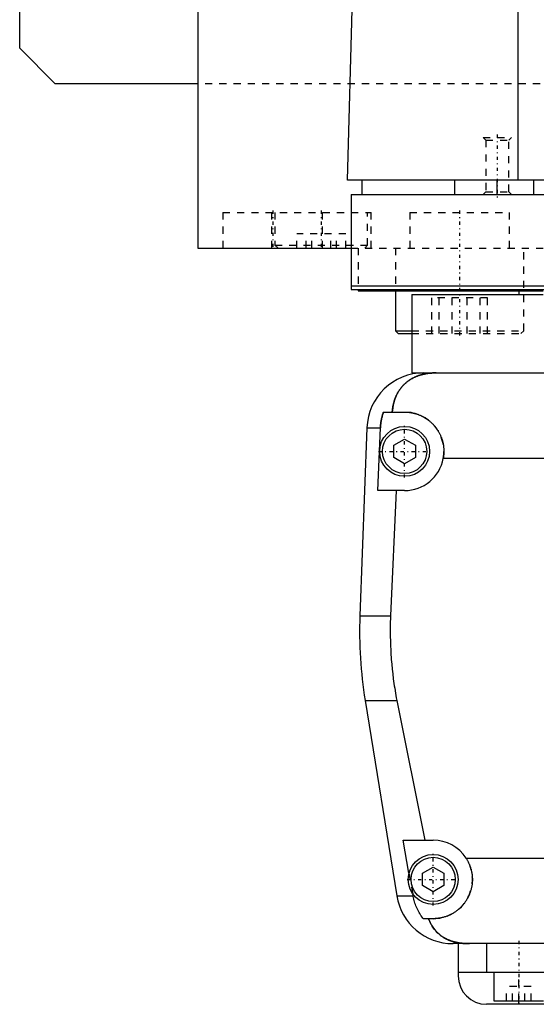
# Model space of a CAD drawing. Extents: x -125 to 125, y -92 to 634.
# Tile 1 of 8: x -125 to -53, y -81 to 57. Entities that reach past the tile are written whole.
import ezdxf

# ---------------------------------------------------------------- set-up
doc = ezdxf.new("R2010")
doc.units = 0
doc.linetypes.add('CENTER', pattern=[1.5, 0.45, -0.5, 0.05, -0.5])
doc.linetypes.add('DASHED', pattern=[2, 1, -1])
for name, color, linetype in [('AM_0', 7, 'CONTINUOUS'), ('AM_3', 7, 'DASHED'), ('AM_7', 7, 'CENTER')]:
    doc.layers.add(name, color=color, linetype=linetype)

msp = doc.modelspace()

# ---------------------------------------------------------------- linework, layer by layer
at = {"layer": 'AM_0', "color": 7, "linetype": 'CONTINUOUS'}
for p, q in [((-125, 53), (-125, 383)), ((-100, 363), (-100, 25)), ((-55.06, 34.5), (-55.06, 116.6)), ((-79, 34.5), (-76.83, 115.63)), ((-120, 48), (-125, 53)), ((-100, 48), (-120, 48)), ((79, 34.5), (-79, 34.5)), ((-77, 34.5), (-77, 32.5)), ((-64, 34.5), (-64, 32.5)), ((-58, 32.5), (-58, 34.5)), ((-52.9, 32.5), (-52.9, 34.5)), ((-78.5, 32.5), (78.5, 32.5)), ((-78.5, 32.5), (-78.5, 19.2)), ((-100, 25), (-78.56, 25)), ((-88.79, 25.01), (-88.79, 25)), ((-78.5, 19.7), (-50.02, 19.7)), ((-78.5, 19.2), (-50.02, 19.2)), ((-77.5, 19.2), (-77.5, 19)), ((-77.5, 19), (-52.56, 19)), ((-72.29, 19), (-72.29, 13.4)), ((-70, 18.5), (-70, 7.5)), ((-70, 18.5), (-52.56, 18.5)), ((-55, 19), (-55, 18.5)), ((-72.29, 13.4), (-71.89, 13)), ((-72.29, 13.4), (-70.01, 13.4)), ((-71.89, 13), (-70, 13)), ((-70, 7.5), (-66.56, 7.5)), ((-68.3, 7.5), (-36, 7.5)), ((-73.97, 2), (-71, 2)), ((-76.29, -0.2), (-77.28, -26.54)), ((-76.29, -0.2), (-74.4, -0.2)), ((-74.75, -9), (-74.4, -0.2)), ((-72.5, -2.63), (-71, -1.77)), ((-72.5, -4.37), (-72.5, -2.63)), ((-71, -1.77), (-69.5, -2.63)), ((-69.5, -2.63), (-69.5, -4.37)), ((-71, -5.23), (-72.5, -4.37)), ((-69.5, -4.37), (-71, -5.23)), ((-29.17, -4.5), (-65.59, -4.5)), ((-71, -9), (-74.75, -9)), ((-72.2, -9), (-72.97, -26.54)), ((-77.28, -26.54), (-72.97, -26.54)), ((-76.54, -38.4), (-72.1, -65.78)), ((-76.54, -38.4), (-72.1, -38.4)), ((-72.1, -38.4), (-68.19, -58)), ((-71.21, -58), (-67, -58)), ((-70.39, -62.62), (-71.21, -58)), ((-62.39, -60.5), (62.39, -60.5)), ((-68.5, -62.63), (-67, -61.77)), ((-67, -61.77), (-65.5, -62.63)), ((-68.5, -64.37), (-68.5, -62.63)), ((-65.5, -62.63), (-65.5, -64.37)), ((-67, -65.23), (-68.5, -64.37)), ((-65.5, -64.37), (-67, -65.23)), ((-72.1, -65.78), (-69.82, -65.78)), ((-69.82, -65.78), (-69.87, -65.5)), ((-67, -69), (-68.39, -69)), ((64.2, -72.5), (-64.2, -72.5)), ((-63.5, -72.5), (-63.5, -77)), ((-59.5, -72.5), (-59.5, -76.5)), ((-63.5, -76.5), (-51, -76.5)), ((-58.5, -76.5), (-58.5, -80.5)), ((59.5, -81), (-59.5, -81)), ((-58.5, -80.5), (-51.5, -80.5)), ((-55, -81), (-55, -80.5))]:
    msp.add_line(p, q, dxfattribs=at)
for points in [[(-66.56, 7.5, 0), (-66.61, 7.5, 0), (-66.7, 7.5, 0), (-66.8, 7.5, 0), (-66.84, 7.5, 0), (-66.89, 7.49, 0), (-66.98, 7.49, 0), (-67.08, 7.49, 0), (-67.17, 7.48, 0), (-67.26, 7.47, 0), (-67.35, 7.47, 0), (-67.4, 7.46, 0), (-67.45, 7.46, 0), (-67.54, 7.45, 0), (-67.63, 7.44, 0), (-67.72, 7.42, 0), (-67.82, 7.41, 0), (-67.91, 7.4, 0), (-67.95, 7.39, 0), (-68, 7.38, 0), (-68.09, 7.37, 0), (-68.18, 7.35, 0), (-68.23, 7.34, 0), (-68.27, 7.33, 0), (-68.36, 7.31, 0), (-68.45, 7.29, 0), (-68.49, 7.28, 0), (-68.53, 7.27, 0), (-68.62, 7.24, 0), (-68.71, 7.22, 0), (-68.79, 7.2, 0), (-68.88, 7.17, 0), (-68.96, 7.14, 0), (-69, 7.13, 0), (-69.04, 7.11, 0), (-69.13, 7.08, 0), (-69.21, 7.05, 0), (-69.29, 7.02, 0), (-69.37, 6.99, 0), (-69.45, 6.96, 0), (-69.49, 6.94, 0), (-69.53, 6.92, 0), (-69.6, 6.89, 0), (-69.68, 6.85, 0), (-69.76, 6.81, 0), (-69.83, 6.77, 0), (-69.91, 6.74, 0), (-69.94, 6.72, 0), (-69.98, 6.69, 0), (-70.05, 6.65, 0), (-70.12, 6.61, 0), (-70.19, 6.57, 0), (-70.26, 6.52, 0), (-70.33, 6.48, 0), (-70.37, 6.46, 0), (-70.4, 6.43, 0), (-70.47, 6.39, 0), (-70.53, 6.34, 0), (-70.6, 6.29, 0), (-70.66, 6.24, 0), (-70.72, 6.19, 0), (-70.75, 6.17, 0), (-70.78, 6.14, 0), (-70.84, 6.09, 0), (-70.9, 6.04, 0), (-70.93, 6.01, 0), (-70.96, 5.98, 0), (-71.02, 5.93, 0), (-71.08, 5.87, 0), (-71.1, 5.85, 0), (-71.13, 5.82, 0), (-71.19, 5.76, 0), (-71.24, 5.71, 0), (-71.29, 5.65, 0), (-71.34, 5.59, 0), (-71.4, 5.53, 0), (-71.42, 5.5, 0), (-71.45, 5.47, 0), (-71.5, 5.41, 0), (-71.54, 5.35, 0), (-71.59, 5.28, 0), (-71.64, 5.22, 0), (-71.68, 5.16, 0), (-71.71, 5.12, 0), (-71.73, 5.09, 0), (-71.77, 5.02, 0), (-71.82, 4.96, 0), (-71.86, 4.89, 0), (-71.9, 4.82, 0), (-71.94, 4.75, 0), (-71.96, 4.72, 0), (-71.98, 4.68, 0), (-72.02, 4.61, 0), (-72.06, 4.54, 0), (-72.1, 4.46, 0), (-72.13, 4.39, 0), (-72.17, 4.32, 0), (-72.18, 4.28, 0), (-72.2, 4.24, 0), (-72.24, 4.16, 0), (-72.27, 4.09, 0), (-72.3, 4.01, 0), (-72.33, 3.93, 0), (-72.36, 3.85, 0), (-72.37, 3.81, 0), (-72.39, 3.77, 0), (-72.42, 3.69, 0), (-72.44, 3.61, 0), (-72.46, 3.57, 0), (-72.47, 3.52, 0), (-72.49, 3.44, 0), (-72.52, 3.36, 0), (-72.53, 3.32, 0), (-72.54, 3.27, 0), (-72.56, 3.19, 0), (-72.58, 3.1, 0), (-72.6, 3.02, 0), (-72.62, 2.93, 0), (-72.63, 2.84, 0), (-72.64, 2.8, 0), (-72.65, 2.76, 0), (-72.66, 2.67, 0), (-72.68, 2.58, 0), (-72.72, 2.27, 0), (-72.74, 2, 0)], [(-74.4, -0.2, 0), (-74.39, -0.14, 0), (-74.39, -0.02, 0), (-74.38, 0.1, 0), (-74.37, 0.16, 0), (-74.37, 0.23, 0), (-74.35, 0.35, 0), (-74.34, 0.47, 0), (-74.32, 0.6, 0), (-74.3, 0.72, 0), (-74.28, 0.85, 0), (-74.27, 0.91, 0), (-74.26, 0.97, 0), (-74.23, 1.1, 0), (-74.2, 1.22, 0), (-74.17, 1.34, 0), (-74.14, 1.47, 0), (-74.1, 1.59, 0), (-74.09, 1.65, 0), (-74.07, 1.71, 0), (-74.03, 1.83, 0), (-73.99, 1.94, 0), (-73.97, 2, 0)], [(-71, 2, 0), (-70.96, 2, 0), (-70.87, 2, 0), (-70.78, 2, 0), (-70.73, 1.99, 0), (-70.69, 1.99, 0), (-70.6, 1.99, 0), (-70.51, 1.98, 0), (-70.42, 1.97, 0), (-70.33, 1.96, 0), (-70.24, 1.95, 0), (-70.19, 1.94, 0), (-70.15, 1.93, 0), (-70.06, 1.92, 0), (-69.97, 1.9, 0), (-69.88, 1.88, 0), (-69.79, 1.86, 0), (-69.7, 1.84, 0), (-69.65, 1.83, 0), (-69.61, 1.82, 0), (-69.52, 1.8, 0), (-69.43, 1.77, 0), (-69.38, 1.76, 0), (-69.34, 1.74, 0), (-69.25, 1.72, 0), (-69.17, 1.69, 0), (-69.12, 1.67, 0), (-69.08, 1.65, 0), (-68.99, 1.62, 0), (-68.91, 1.59, 0), (-68.82, 1.55, 0), (-68.74, 1.51, 0), (-68.66, 1.48, 0), (-68.61, 1.46, 0), (-68.57, 1.44, 0), (-68.49, 1.39, 0), (-68.41, 1.35, 0), (-68.33, 1.31, 0), (-68.25, 1.26, 0), (-68.17, 1.22, 0), (-68.14, 1.2, 0), (-68.1, 1.17, 0), (-68.02, 1.12, 0), (-67.95, 1.07, 0), (-67.87, 1.02, 0), (-67.8, 0.97, 0), (-67.73, 0.92, 0), (-67.69, 0.89, 0), (-67.66, 0.87, 0), (-67.59, 0.81, 0), (-67.52, 0.76, 0), (-67.45, 0.7, 0), (-67.39, 0.65, 0), (-67.32, 0.59, 0), (-67.29, 0.56, 0), (-67.26, 0.53, 0), (-67.2, 0.47, 0), (-67.14, 0.41, 0), (-67.08, 0.35, 0), (-67.02, 0.29, 0), (-66.96, 0.23, 0), (-66.93, 0.2, 0), (-66.9, 0.17, 0), (-66.84, 0.1, 0), (-66.79, 0.04, 0), (-66.76, 0, 0), (-66.73, -0.03, 0), (-66.68, -0.1, 0), (-66.62, -0.17, 0), (-66.6, -0.2, 0), (-66.57, -0.24, 0), (-66.52, -0.31, 0), (-66.47, -0.38, 0), (-66.42, -0.45, 0), (-66.37, -0.53, 0), (-66.32, -0.6, 0), (-66.3, -0.64, 0), (-66.28, -0.68, 0), (-66.23, -0.76, 0), (-66.19, -0.83, 0), (-66.15, -0.91, 0), (-66.11, -0.99, 0), (-66.06, -1.07, 0), (-66.05, -1.11, 0), (-66.03, -1.15, 0), (-65.99, -1.23, 0), (-65.95, -1.32, 0), (-65.92, -1.4, 0), (-65.88, -1.48, 0), (-65.85, -1.57, 0), (-65.84, -1.61, 0), (-65.82, -1.65, 0), (-65.79, -1.74, 0), (-65.76, -1.82, 0), (-65.74, -1.91, 0), (-65.71, -1.99, 0), (-65.69, -2.08, 0), (-65.68, -2.12, 0), (-65.66, -2.17, 0), (-65.64, -2.25, 0), (-65.62, -2.34, 0), (-65.61, -2.43, 0), (-65.59, -2.52, 0), (-65.57, -2.6, 0), (-65.57, -2.65, 0), (-65.56, -2.69, 0), (-65.55, -2.78, 0), (-65.54, -2.87, 0), (-65.53, -2.91, 0), (-65.53, -2.96, 0), (-65.52, -3.04, 0), (-65.51, -3.13, 0), (-65.51, -3.18, 0), (-65.51, -3.22, 0), (-65.5, -3.31, 0), (-65.5, -3.39, 0), (-65.5, -3.48, 0), (-65.5, -3.57, 0), (-65.5, -3.65, 0), (-65.5, -3.7, 0), (-65.51, -3.74, 0), (-65.51, -3.83, 0), (-65.52, -3.92, 0), (-65.52, -4.01, 0), (-65.53, -4.1, 0), (-65.54, -4.19, 0), (-65.55, -4.23, 0), (-65.55, -4.28, 0), (-65.57, -4.37, 0), (-65.58, -4.46, 0), (-65.59, -4.5, 0)], [(-72.97, -26.54, 0), (-72.99, -26.87, 0), (-73.01, -27.51, 0), (-73.02, -28.16, 0), (-73.02, -28.47, 0), (-73.02, -28.79, 0), (-73.02, -29.43, 0), (-73, -30.07, 0), (-72.98, -30.72, 0), (-72.96, -31.37, 0), (-72.92, -32.03, 0), (-72.9, -32.36, 0), (-72.87, -32.69, 0), (-72.82, -33.35, 0), (-72.75, -34.02, 0), (-72.68, -34.69, 0), (-72.59, -35.36, 0), (-72.5, -36.04, 0), (-72.45, -36.38, 0), (-72.4, -36.71, 0), (-72.29, -37.39, 0), (-72.17, -38.06, 0), (-72.1, -38.4, 0)], [(-62.39, -60.5, 0), (-62.36, -60.55, 0), (-62.3, -60.65, 0), (-62.24, -60.74, 0), (-62.21, -60.79, 0), (-62.18, -60.84, 0), (-62.13, -60.95, 0), (-62.08, -61.05, 0), (-62.03, -61.15, 0), (-61.98, -61.26, 0), (-61.93, -61.36, 0), (-61.91, -61.41, 0), (-61.89, -61.47, 0), (-61.85, -61.57, 0), (-61.81, -61.68, 0), (-61.77, -61.79, 0), (-61.74, -61.9, 0), (-61.71, -62.01, 0), (-61.69, -62.06, 0), (-61.68, -62.12, 0), (-61.65, -62.23, 0), (-61.62, -62.34, 0), (-61.61, -62.39, 0), (-61.6, -62.45, 0), (-61.58, -62.56, 0), (-61.56, -62.66, 0), (-61.56, -62.72, 0), (-61.55, -62.77, 0), (-61.53, -62.88, 0), (-61.52, -62.99, 0), (-61.51, -63.1, 0), (-61.51, -63.21, 0), (-61.5, -63.31, 0), (-61.5, -63.37, 0), (-61.5, -63.42, 0), (-61.5, -63.52, 0), (-61.5, -63.63, 0), (-61.5, -63.73, 0), (-61.51, -63.84, 0), (-61.52, -63.95, 0), (-61.52, -64, 0), (-61.53, -64.05, 0), (-61.54, -64.16, 0), (-61.55, -64.26, 0), (-61.57, -64.37, 0), (-61.59, -64.47, 0), (-61.61, -64.58, 0), (-61.62, -64.63, 0), (-61.63, -64.69, 0), (-61.65, -64.79, 0), (-61.68, -64.9, 0), (-61.71, -65, 0), (-61.74, -65.1, 0), (-61.77, -65.21, 0), (-61.79, -65.26, 0), (-61.81, -65.31, 0), (-61.84, -65.41, 0), (-61.88, -65.51, 0), (-61.92, -65.61, 0), (-61.96, -65.71, 0), (-62.01, -65.81, 0), (-62.03, -65.86, 0), (-62.05, -65.9, 0), (-62.1, -66, 0), (-62.15, -66.1, 0), (-62.18, -66.14, 0), (-62.2, -66.19, 0), (-62.26, -66.28, 0), (-62.31, -66.37, 0), (-62.34, -66.42, 0), (-62.37, -66.46, 0), (-62.43, -66.55, 0), (-62.49, -66.64, 0), (-62.55, -66.73, 0), (-62.61, -66.81, 0), (-62.67, -66.9, 0), (-62.71, -66.94, 0), (-62.74, -66.98, 0), (-62.81, -67.06, 0), (-62.87, -67.14, 0), (-62.94, -67.21, 0), (-63.01, -67.29, 0), (-63.09, -67.36, 0), (-63.12, -67.4, 0), (-63.16, -67.44, 0), (-63.23, -67.51, 0), (-63.31, -67.58, 0), (-63.38, -67.64, 0), (-63.46, -67.71, 0), (-63.55, -67.78, 0), (-63.59, -67.81, 0), (-63.63, -67.85, 0), (-63.71, -67.91, 0), (-63.8, -67.97, 0), (-63.89, -68.04, 0), (-63.98, -68.1, 0), (-64.07, -68.15, 0), (-64.12, -68.18, 0), (-64.16, -68.21, 0), (-64.26, -68.27, 0), (-64.36, -68.32, 0), (-64.45, -68.37, 0), (-64.55, -68.43, 0), (-64.65, -68.47, 0), (-64.7, -68.5, 0), (-64.76, -68.52, 0), (-64.86, -68.57, 0), (-64.96, -68.61, 0), (-65.02, -68.63, 0), (-65.07, -68.65, 0), (-65.17, -68.69, 0), (-65.28, -68.72, 0), (-65.34, -68.74, 0), (-65.39, -68.76, 0), (-65.5, -68.79, 0), (-65.61, -68.82, 0), (-65.72, -68.85, 0), (-65.83, -68.87, 0), (-65.94, -68.9, 0), (-66, -68.91, 0), (-66.05, -68.92, 0), (-66.16, -68.94, 0), (-66.27, -68.95, 0), (-66.39, -68.97, 0), (-66.5, -68.98, 0), (-66.61, -68.99, 0), (-66.67, -68.99, 0), (-66.72, -68.99, 0), (-66.83, -69, 0), (-66.94, -69, 0), (-67, -69, 0)], [(-68.39, -69, 0), (-68.45, -68.92, 0), (-68.56, -68.77, 0), (-68.67, -68.61, 0), (-68.72, -68.53, 0), (-68.77, -68.45, 0), (-68.88, -68.28, 0), (-68.98, -68.11, 0), (-69.07, -67.93, 0), (-69.17, -67.75, 0), (-69.26, -67.57, 0), (-69.3, -67.47, 0), (-69.34, -67.38, 0), (-69.42, -67.19, 0), (-69.49, -67.01, 0), (-69.55, -66.83, 0), (-69.61, -66.65, 0), (-69.66, -66.46, 0), (-69.69, -66.37, 0), (-69.71, -66.27, 0), (-69.76, -66.08, 0), (-69.8, -65.88, 0), (-69.82, -65.78, 0)], [(-67.64, -69, 0), (-67.57, -69.19, 0), (-67.42, -69.55, 0), (-67.24, -69.89, 0), (-67.14, -70.05, 0), (-67.04, -70.21, 0), (-66.82, -70.51, 0), (-66.59, -70.78, 0), (-66.32, -71.04, 0), (-66.16, -71.19, 0), (-66.11, -71.23, 0), (-66.07, -71.27, 0), (-66.04, -71.29, 0), (-66.02, -71.31, 0), (-65.97, -71.34, 0), (-65.92, -71.38, 0), (-65.87, -71.42, 0), (-65.81, -71.45, 0), (-65.76, -71.49, 0), (-65.73, -71.51, 0), (-65.71, -71.53, 0), (-65.65, -71.56, 0), (-65.6, -71.6, 0), (-65.57, -71.61, 0), (-65.54, -71.63, 0), (-65.49, -71.66, 0), (-65.43, -71.69, 0), (-65.4, -71.71, 0), (-65.38, -71.73, 0), (-65.32, -71.76, 0), (-65.26, -71.79, 0), (-65.2, -71.82, 0), (-65.14, -71.85, 0), (-65.08, -71.88, 0), (-65.05, -71.89, 0), (-65.02, -71.91, 0), (-64.96, -71.93, 0), (-64.9, -71.96, 0), (-64.83, -71.99, 0), (-64.77, -72.01, 0), (-64.71, -72.04, 0), (-64.68, -72.05, 0), (-64.64, -72.06, 0), (-64.58, -72.09, 0), (-64.52, -72.11, 0), (-64.45, -72.13, 0), (-64.39, -72.15, 0), (-64.32, -72.17, 0), (-64.29, -72.18, 0), (-64.25, -72.19, 0), (-64.19, -72.21, 0), (-64.12, -72.23, 0), (-64.05, -72.25, 0), (-63.98, -72.27, 0), (-63.92, -72.28, 0), (-63.88, -72.29, 0), (-63.85, -72.3, 0), (-63.78, -72.31, 0), (-63.71, -72.33, 0), (-63.64, -72.34, 0), (-63.57, -72.36, 0), (-63.5, -72.37, 0), (-63.46, -72.38, 0), (-63.43, -72.38, 0), (-63.36, -72.39, 0), (-63.28, -72.41, 0), (-63.25, -72.41, 0), (-63.21, -72.42, 0), (-63.14, -72.43, 0), (-63.07, -72.43, 0), (-63.03, -72.44, 0), (-62.99, -72.44, 0), (-62.92, -72.45, 0), (-62.85, -72.46, 0), (-62.77, -72.46, 0), (-62.7, -72.47, 0), (-62.63, -72.48, 0), (-62.59, -72.48, 0), (-62.55, -72.48, 0), (-62.48, -72.49, 0), (-62.41, -72.49, 0), (-62.15, -72.5, 0), (-61.92, -72.5, 0)]]:
    msp.add_polyline3d(points, dxfattribs=at)
for centre, radius in [((-71, -3.5), 3.5), ((-71, -3.5), 3.1), ((-67, -63.5), 3.5), ((-67, -63.5), 3.1)]:
    msp.add_circle(centre, radius, dxfattribs=at)
for centre, radius, start, end in [((-68.3, -0.5), 8, 90, 177.861), ((-71, -3.5), 5.5, 270, 349.5243), ((-17.32, -28.78), 60, 177.861, 189.225), ((-67, -63.5), 5.5, 33.0557, 90), ((-64.2, -64.5), 8, 189.225, 270), ((-59.5, -77), 4, 180, 270)]:
    msp.add_arc(centre, radius, start, end, dxfattribs=at)
at = {"layer": 'AM_3', "color": 6, "linetype": 'DASHED'}
for p, q in [((100, 48), (-100, 48)), ((-60, 40.5), (-59.62, 40.12)), ((-60, 40.5), (-56, 40.5)), ((-59.62, 40.12), (-59.62, 32.88)), ((-59.62, 40.12), (-56.38, 40.12)), ((-56.38, 40.12), (-56, 40.5)), ((-56.38, 32.88), (-56.38, 40.12)), ((-59.62, 32.88), (-60, 32.5)), ((-59.62, 32.88), (-56.38, 32.88)), ((-56, 32.5), (-56.38, 32.88)), ((-96.5, 30), (-96.5, 25)), ((-96.5, 30), (-75.69, 30)), ((-89.69, 30), (-89.69, 25)), ((-89.19, 30), (-89.19, 25.4)), ((-82.5, 25), (-82.5, 30)), ((-76.19, 25.4), (-76.19, 30)), ((-75.69, 25), (-75.69, 30)), ((-70.29, 30), (-70.29, 25)), ((-70.29, 30), (-56.29, 30)), ((-56.29, 25), (-56.29, 30)), ((-86.12, 25), (-86.12, 27)), ((-79.25, 27), (-86.12, 27)), ((-84.8, 25), (-84.8, 27)), ((-84.01, 25), (-84.01, 27)), ((-81.36, 25), (-81.36, 27)), ((-80.58, 25), (-80.58, 27)), ((-79.25, 25), (-79.25, 27)), ((-89.19, 25.4), (-88.79, 25.01)), ((-89.19, 25.4), (-76.19, 25.4)), ((-78.56, 25), (78.56, 25)), ((-77.5, 25), (-77.5, 19.2)), ((-76.59, 25), (-76.19, 25.4)), ((-72.29, 25), (-72.29, 19)), ((-54.29, 13.4), (-54.29, 25)), ((-67.19, 13), (-67.19, 18)), ((-59.38, 18), (-67.19, 18)), ((-66.14, 13), (-66.14, 18)), ((-64.33, 13), (-64.33, 18)), ((-62.24, 13), (-62.24, 18)), ((-60.43, 13), (-60.43, 18)), ((-59.38, 13), (-59.38, 18)), ((-52.56, 19), (52.56, 19)), ((-52.56, 18.5), (-0.87, 18.5)), ((-70.01, 13.4), (-54.29, 13.4)), ((-70, 13), (-54.69, 13)), ((-54.69, 13), (-54.29, 13.4)), ((-70.39, -62.62), (-69.87, -65.5)), ((-55, -80.5), (-55, -76.5)), ((-56.73, -80.5), (-56.73, -78.5)), ((-53.27, -78.5), (-56.73, -78.5)), ((-55.87, -80.5), (-55.87, -78.5)), ((-54.13, -80.5), (-54.13, -78.5)), ((-53.27, -80.5), (-53.27, -78.5))]:
    msp.add_line(p, q, dxfattribs=at)
for points in [[(-72.74, 2, 0), (-72.74, 2.05, 0), (-72.73, 2.14, 0), (-72.72, 2.23, 0), (-72.72, 2.27, 0), (-72.71, 2.32, 0), (-72.7, 2.41, 0), (-72.69, 2.5, 0), (-72.68, 2.59, 0), (-72.66, 2.68, 0), (-72.65, 2.76, 0), (-72.64, 2.81, 0), (-72.63, 2.85, 0), (-72.61, 2.94, 0), (-72.6, 3.03, 0), (-72.58, 3.11, 0), (-72.56, 3.2, 0), (-72.54, 3.28, 0), (-72.52, 3.33, 0), (-72.51, 3.37, 0), (-72.49, 3.45, 0), (-72.46, 3.53, 0), (-72.45, 3.58, 0), (-72.44, 3.62, 0), (-72.41, 3.7, 0), (-72.39, 3.78, 0), (-72.37, 3.82, 0), (-72.36, 3.86, 0), (-72.33, 3.94, 0), (-72.3, 4.01, 0), (-72.27, 4.09, 0), (-72.23, 4.17, 0), (-72.2, 4.24, 0), (-72.18, 4.28, 0), (-72.17, 4.32, 0), (-72.13, 4.39, 0), (-72.1, 4.46, 0), (-72.06, 4.54, 0), (-72.02, 4.61, 0), (-71.98, 4.68, 0), (-71.96, 4.71, 0), (-71.94, 4.75, 0), (-71.9, 4.82, 0), (-71.86, 4.89, 0), (-71.82, 4.95, 0), (-71.78, 5.02, 0), (-71.73, 5.08, 0), (-71.71, 5.12, 0), (-71.69, 5.15, 0), (-71.64, 5.21, 0), (-71.6, 5.28, 0), (-71.55, 5.34, 0), (-71.5, 5.4, 0), (-71.45, 5.46, 0), (-71.43, 5.49, 0), (-71.4, 5.52, 0), (-71.35, 5.58, 0), (-71.3, 5.64, 0), (-71.25, 5.7, 0), (-71.19, 5.75, 0), (-71.14, 5.81, 0), (-71.11, 5.84, 0), (-71.08, 5.87, 0), (-71.03, 5.92, 0), (-70.97, 5.98, 0), (-70.94, 6, 0), (-70.91, 6.03, 0), (-70.85, 6.08, 0), (-70.79, 6.13, 0), (-70.76, 6.16, 0), (-70.73, 6.18, 0), (-70.67, 6.23, 0), (-70.6, 6.28, 0), (-70.54, 6.33, 0), (-70.47, 6.38, 0), (-70.41, 6.43, 0), (-70.37, 6.45, 0), (-70.34, 6.47, 0), (-70.27, 6.52, 0), (-70.2, 6.56, 0), (-70.13, 6.61, 0), (-70.06, 6.65, 0), (-69.99, 6.69, 0), (-69.95, 6.71, 0), (-69.91, 6.73, 0), (-69.84, 6.77, 0), (-69.76, 6.81, 0), (-69.69, 6.85, 0), (-69.61, 6.88, 0), (-69.53, 6.92, 0), (-69.5, 6.94, 0), (-69.46, 6.95, 0), (-69.38, 6.99, 0), (-69.3, 7.02, 0), (-69.22, 7.05, 0), (-69.13, 7.08, 0), (-69.05, 7.11, 0), (-69.01, 7.13, 0), (-68.97, 7.14, 0), (-68.89, 7.17, 0), (-68.8, 7.19, 0), (-68.72, 7.22, 0), (-68.63, 7.24, 0), (-68.54, 7.27, 0), (-68.5, 7.28, 0), (-68.46, 7.29, 0), (-68.37, 7.31, 0), (-68.28, 7.33, 0), (-68.23, 7.34, 0), (-68.19, 7.35, 0), (-68.1, 7.36, 0), (-68.01, 7.38, 0), (-67.96, 7.39, 0), (-67.91, 7.4, 0), (-67.82, 7.41, 0), (-67.73, 7.42, 0), (-67.64, 7.44, 0), (-67.55, 7.45, 0), (-67.45, 7.46, 0), (-67.41, 7.46, 0), (-67.36, 7.47, 0), (-67.27, 7.47, 0), (-67.17, 7.48, 0), (-67.08, 7.49, 0), (-66.99, 7.49, 0), (-66.89, 7.49, 0), (-66.85, 7.5, 0), (-66.8, 7.5, 0), (-66.7, 7.5, 0), (-66.61, 7.5, 0), (-66.56, 7.5, 0)], [(-73.97, 2, 0), (-73.99, 1.94, 0), (-74.03, 1.83, 0), (-74.07, 1.71, 0), (-74.09, 1.65, 0), (-74.1, 1.59, 0), (-74.14, 1.47, 0), (-74.17, 1.34, 0), (-74.2, 1.22, 0), (-74.23, 1.1, 0), (-74.26, 0.97, 0), (-74.27, 0.91, 0), (-74.28, 0.85, 0), (-74.3, 0.72, 0), (-74.32, 0.6, 0), (-74.34, 0.47, 0), (-74.35, 0.35, 0), (-74.37, 0.23, 0), (-74.37, 0.16, 0), (-74.38, 0.1, 0), (-74.39, -0.02, 0), (-74.39, -0.14, 0), (-74.4, -0.2, 0)], [(-61.92, -72.5, 0), (-62.15, -72.5, 0), (-62.41, -72.49, 0), (-62.48, -72.49, 0), (-62.55, -72.48, 0), (-62.59, -72.48, 0), (-62.63, -72.48, 0), (-62.7, -72.47, 0), (-62.77, -72.46, 0), (-62.85, -72.46, 0), (-62.92, -72.45, 0), (-62.99, -72.44, 0), (-63.03, -72.44, 0), (-63.07, -72.43, 0), (-63.14, -72.43, 0), (-63.21, -72.42, 0), (-63.25, -72.41, 0), (-63.28, -72.41, 0), (-63.36, -72.39, 0), (-63.43, -72.38, 0), (-63.46, -72.38, 0), (-63.5, -72.37, 0), (-63.57, -72.36, 0), (-63.64, -72.34, 0), (-63.71, -72.33, 0), (-63.78, -72.31, 0), (-63.86, -72.3, 0), (-63.89, -72.29, 0), (-63.93, -72.28, 0), (-63.99, -72.26, 0), (-64.06, -72.25, 0), (-64.13, -72.23, 0), (-64.2, -72.21, 0), (-64.27, -72.19, 0), (-64.3, -72.18, 0), (-64.33, -72.17, 0), (-64.4, -72.15, 0), (-64.47, -72.13, 0), (-64.53, -72.1, 0), (-64.6, -72.08, 0), (-64.66, -72.06, 0), (-64.69, -72.04, 0), (-64.72, -72.03, 0), (-64.79, -72.01, 0), (-64.85, -71.98, 0), (-64.91, -71.95, 0), (-64.97, -71.93, 0), (-65.03, -71.9, 0), (-65.06, -71.89, 0), (-65.09, -71.87, 0), (-65.15, -71.84, 0), (-65.21, -71.81, 0), (-65.27, -71.78, 0), (-65.33, -71.75, 0), (-65.39, -71.72, 0), (-65.42, -71.7, 0), (-65.45, -71.69, 0), (-65.5, -71.65, 0), (-65.56, -71.62, 0), (-65.59, -71.6, 0), (-65.61, -71.59, 0), (-65.67, -71.55, 0), (-65.72, -71.52, 0), (-65.75, -71.5, 0), (-65.78, -71.48, 0), (-65.83, -71.44, 0), (-65.88, -71.41, 0), (-65.93, -71.37, 0), (-65.98, -71.33, 0), (-66.03, -71.29, 0), (-66.06, -71.27, 0), (-66.08, -71.25, 0), (-66.13, -71.21, 0), (-66.18, -71.17, 0), (-66.34, -71.03, 0), (-66.6, -70.77, 0), (-66.84, -70.49, 0), (-67.05, -70.19, 0), (-67.15, -70.03, 0), (-67.25, -69.87, 0), (-67.42, -69.54, 0), (-67.57, -69.18, 0), (-67.64, -69, 0)]]:
    msp.add_polyline3d(points, dxfattribs=at)
for centre, start, end in [((-71, -3.5), 349.5243, 90), ((-67, -63.5), 270, 33.0557)]:
    msp.add_arc(centre, 5.5, start, end, dxfattribs=at)
at = {"layer": 'AM_7', "color": 4, "linetype": 'CENTER'}
for p, q in [((-58, 40.9), (-58, 32.1)), ((-89.5, 30.25), (-89.5, 24.75)), ((-82.69, 30.25), (-82.69, 24.75)), ((-63.29, 30.25), (-63.29, 12.4)), ((-71, -7.18), (-71, 0.18)), ((-74.67, -3.5), (-67.32, -3.5)), ((-67, -67.17), (-67, -59.83)), ((-70.67, -63.5), (-63.32, -63.5)), ((-55, -72.1), (-55, -80.9))]:
    msp.add_line(p, q, dxfattribs=at)

doc.saveas('drawing.dxf')
